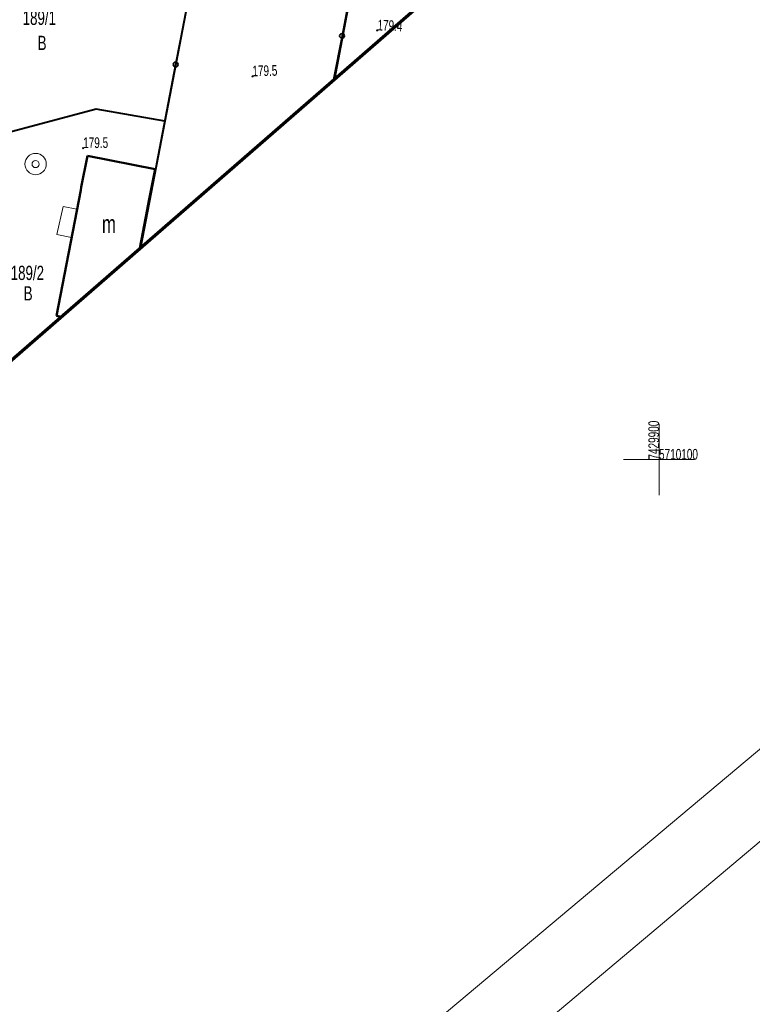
# Model space of a CAD drawing. Header units: metres. Extents: x 7429064 to 7431133, y 5709479 to 5714472.
# Tile 114 of 137: x 7429855 to 7429907, y 5710062 to 5710131. Entities that reach past the tile are written whole.
import ezdxf
from ezdxf.enums import TextEntityAlignment as Align

# ---------------------------------------------------------------- set-up
doc = ezdxf.new("R2010")
doc.units = ezdxf.units.M
for name, pattern in [('1', [0]), ('3_1', [0]), ('3_EGBU_A', [0]), ('5_EGBI17', [0])]:
    doc.linetypes.add(name, pattern=pattern)
doc.layers.add('_1_Mapa', color=7, linetype='Continuous')
doc.layers.add('D_1_LINIA_OPIS_ZJAZDY', color=7, linetype='Continuous')
for name, color, linetype, lineweight in [('arkusz', 252, 'Continuous', 18), ('EGBB_E_T_0', 252, 'Continuous', 20), ('EGBB_L_1', 252, '3_EGBU_A', 50), ('EGBE_L_8', 252, '3_1', 18), ('KRZYZE_L_0', 252, '1', 18), ('KRZYZE_T_0', 252, 'Continuous', 18), ('KTOK_L_4', 252, 'Continuous', 35), ('RTPW_T_0', 252, 'Continuous', 15), ('SUUW_T_1', 252, 'Continuous', 18), ('zakres', 252, 'Continuous', 70)]:
    doc.layers.add(name, color=color, linetype=linetype, lineweight=lineweight)
for name, color, linetype, lineweight, true_color in [('DZIALKA_L_0', 7, '1', 40, 0x008000), ('DZIALKA_T_0', 7, 'Continuous', 40, 0x008000), ('UZYTKI_T_0', 7, 'Continuous', 18, 0x008000)]:
    doc.layers.add(name, color=color, linetype=linetype, lineweight=lineweight, true_color=true_color)
doc.styles.add('Styl Arial', font='arial.ttf', dxfattribs={"width": 0.8, "height": 0.9})

# ---------------------------------------------------------------- blocks, each defined once
blk = doc.blocks.new('3_RTPW01')
at = {"linetype": 'Continuous'}
blk.add_circle((0, 0), 0.045, dxfattribs=at)
blk = doc.blocks.new('7_SUUS13')
at = {"linetype": 'Continuous'}
for radius in [0.75, 0.25]:
    blk.add_circle((0, 0), radius, dxfattribs=at)
blk = doc.blocks.new('X-ref_MDCP_Szara')
at = {"layer": 'arkusz', "linetype": 'Continuous'}
for p, q in [((7429981.298, 5710141.961), (7429199.933, 5709486.318)), ((7429988.342, 5710141.345), (7429199.317, 5709479.274))]:
    blk.add_line(p, q, dxfattribs=at)
at = {"layer": 'DZIALKA_L_0', "linetype": '1'}
for p, q in [((7429870.06, 5710148.64), (7429865.3, 5710123.76)), ((7429880.69, 5710144.89), (7429877.202, 5710126.732)), ((7429860.48, 5710124.61), (7429853.9, 5710122.86)), ((7429865.3, 5710123.76), (7429860.48, 5710124.61)), ((7429865.3, 5710123.76), (7429863.596, 5710114.894))]:
    blk.add_line(p, q, dxfattribs=at)
at = {"layer": 'EGBB_L_1', "linetype": '3_EGBU_A'}
for p, q in [((7429859.86, 5710121.34), (7429859.43, 5710119.12)), ((7429864.62, 5710120.4), (7429859.86, 5710121.34)), ((7429864.18, 5710118.17), (7429864.62, 5710120.4)), ((7429857.683, 5710110.099), (7429859.39, 5710118.92)), ((7429859.39, 5710118.92), (7429859.43, 5710119.12)), ((7429864.05, 5710117.54), (7429864.18, 5710118.17)), ((7429864.05, 5710117.54), (7429863.539, 5710114.845)), ((7429858.011, 5710110.035), (7429857.683, 5710110.099))]:
    blk.add_line(p, q, dxfattribs=at)
at = {"layer": 'EGBE_L_8', "linetype": '5_EGBI17'}
for p, q in [((7429857.716, 5710115.816), (7429858.149, 5710117.765)), ((7429858.149, 5710117.765), (7429859.124, 5710117.587)), ((7429859.124, 5710117.587), (7429858.742, 5710115.6)), ((7429858.742, 5710115.6), (7429857.716, 5710115.816))]:
    blk.add_line(p, q, dxfattribs=at)
at = {"layer": 'KRZYZE_L_0', "linetype": '1'}
for p, q in [((7429900, 5710097.5), (7429900, 5710102.5)), ((7429897.5, 5710100), (7429902.5, 5710100))]:
    blk.add_line(p, q, dxfattribs=at)
at = {"layer": 'KTOK_L_4'}
for p, q in [((7429879.21, 5710137.345), (7429877.74, 5710129.75)), ((7429866.055, 5710127.745), (7429867.4, 5710134.72)), ((7429877.74, 5710129.75), (7429877.146, 5710126.683)), ((7429864.71, 5710120.77), (7429866.055, 5710127.745))]:
    blk.add_line(p, q, dxfattribs=at)
for centre in [(7429877.74, 5710129.75), (7429866.055, 5710127.745)]:
    blk.add_circle(centre, 0.17, dxfattribs=at)
at = {"layer": 'zakres', "linetype": 'Continuous', "lineweight": 70, "flags": 128}
blk.add_lwpolyline([(7429664.145, 5709938.943), (7429852.365, 5710105.124), (7429894.812, 5710142.052)], dxfattribs=at)
at = {"layer": 'RTPW_T_0'}
for p in [(7429880.21, 5710130.14), (7429871.45, 5710126.91), (7429859.56, 5710121.87)]:
    blk.add_blockref('3_RTPW01', p, dxfattribs=at)
at = {"layer": 'SUUW_T_1', "rotation": 269.9999974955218}
blk.add_blockref('7_SUUS13', (7429856.22, 5710120.75), dxfattribs=at)
at = {"layer": 'DZIALKA_T_0', "width": 0.7}
for s, p in [('189/1', (7429855.31, 5710131.52)), ('189/2', (7429854.47, 5710113.61))]:
    blk.add_text(s, height=1, dxfattribs=at).set_placement(p, align=Align.TOP_LEFT)
at = {"layer": 'EGBB_E_T_0', "width": 0.7}
blk.add_text('m', height=1.25, dxfattribs=at).set_placement((7429861.368, 5710116.544), align=Align.MIDDLE)
at = {"layer": 'KRZYZE_T_0', "width": 0.7}
blk.add_text('7429900', height=0.75, rotation=90, dxfattribs=at).set_placement((7429900, 5710100))
blk.add_text('5710100', height=0.75, dxfattribs=at).set_placement((7429900, 5710100))
at = {"layer": 'RTPW_T_0', "width": 0.7}
for s, rotation, p in [('179.4', 357.46833, (7429880.21, 5710130.14)), ('179.5', 1.42354, (7429871.45, 5710126.91)), ('179.5', 0.30451, (7429859.56, 5710121.87))]:
    blk.add_text(s, height=0.75, rotation=rotation, dxfattribs=at).set_placement(p)
at = {"layer": 'UZYTKI_T_0', "width": 0.7}
for p in [(7429856.364, 5710129.757), (7429855.385, 5710112.172)]:
    blk.add_text('B', height=1, dxfattribs=at).set_placement(p, align=Align.TOP_LEFT)

msp = doc.modelspace()

# ---------------------------------------------------------------- block references
at = {"layer": '_1_Mapa'}
msp.add_blockref('X-ref_MDCP_Szara', (0, 0), dxfattribs=at)

# ---------------------------------------------------------------- texts
at = {"layer": 'D_1_LINIA_OPIS_ZJAZDY', "color": 7, "linetype": 'Continuous', "lineweight": -3, "insert": (7429856.366, 5710135.444), "char_height": 1, "width": 9.4699, "attachment_point": 4, "rotation": 310.49529, "style": 'Styl Arial'}
msp.add_mtext('Zjazd nr 8', dxfattribs=at)

doc.saveas('drawing.dxf')
